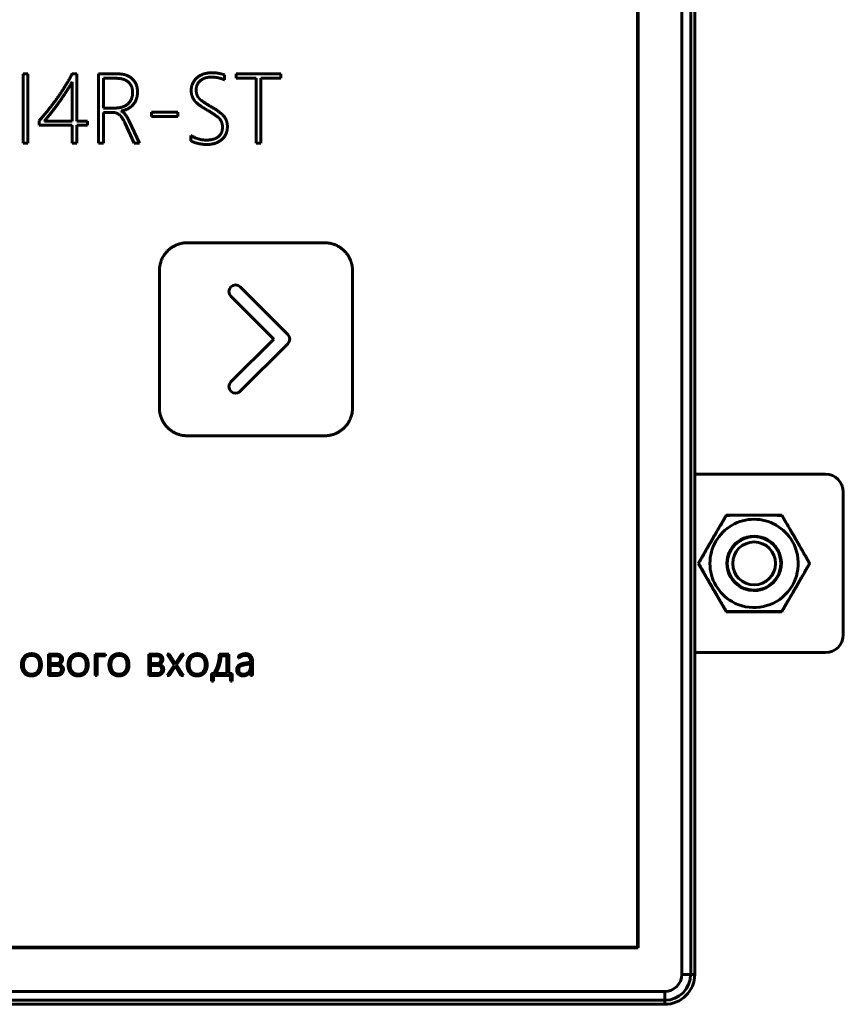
# Model space of a CAD drawing. Header units: millimetres. Extents: x -60 to 67, y -65 to 46.
# Tile 8 of 9: x 20 to 67, y -65 to -10. Entities that reach past the tile are written whole.
import ezdxf

# ---------------------------------------------------------------- set-up
doc = ezdxf.new("R2010")
doc.units = ezdxf.units.MM
doc.linetypes.add('K5LT32769', pattern=[0])
doc.linetypes.add('K5LT_BASIC', pattern=[0])

msp = doc.modelspace()

# ---------------------------------------------------------------- linework, layer by layer
at = {"color": 150, "linetype": 'K5LT32769', "lineweight": 60, "true_color": 0x0080ff}
for p, q in [((57.544, -63.144), (57.544, 43.926)), ((57.544, -63.144), (57.544, 43.926)), ((58.042, 43.926), (58.042, -63.144)), ((58.042, 43.926), (58.042, -63.144)), ((58.269, -63.144), (58.269, 43.926)), ((55.098, -61.65), (55.098, 42.432)), ((65.596, -35.097), (58.269, -35.097)), ((66.596, -36.097), (66.596, -44.097)), ((58.468, -40.097), (60.032, -37.388)), ((60.032, -37.388), (63.16, -37.388)), ((63.16, -37.388), (64.724, -40.097)), ((60.032, -42.806), (58.468, -40.097)), ((64.724, -40.097), (63.16, -42.806)), ((63.16, -42.806), (60.032, -42.806)), ((65.596, -45.097), (58.269, -45.097)), ((-48.984, -61.65), (55.098, -61.65)), ((57.544, -63.144), (58.042, -63.144)), ((57.544, -63.144), (58.042, -63.144)), ((58.042, -63.144), (58.269, -63.144)), ((58.042, -63.144), (58.269, -63.144)), ((-50.478, -64.097), (56.592, -64.097)), ((-50.478, -64.097), (56.592, -64.097)), ((56.592, -64.594), (-50.478, -64.594)), ((56.592, -64.594), (-50.478, -64.594)), ((56.592, -64.097), (56.592, -64.594)), ((56.592, -64.097), (56.592, -64.594)), ((56.592, -64.821), (56.592, -64.594)), ((56.592, -64.821), (56.592, -64.594)), ((-50.478, -64.821), (56.592, -64.821))]:
    msp.add_line(p, q, dxfattribs=at)
at = {"color": 150, "linetype": 'K5LT_BASIC', "lineweight": 60, "true_color": 0x0080ff}
for p, q in [((55.057, -61.609), (55.057, 42.391)), ((20.893, -12.65), (20.624, -12.65)), ((20.624, -12.65), (20.624, -16.541)), ((20.893, -16.541), (20.893, -12.65)), ((23.636, -12.65), (23.37, -12.65)), ((23.636, -15.298), (23.636, -12.65)), ((25.937, -12.65), (24.857, -12.65)), ((24.857, -12.65), (24.857, -16.541)), ((32.567, -12.65), (32.567, -12.897)), ((35.079, -12.65), (32.567, -12.65)), ((35.079, -12.897), (35.079, -12.65)), ((23.386, -15.298), (23.386, -13.095)), ((25.126, -12.897), (25.126, -14.563)), ((25.853, -12.897), (25.126, -12.897)), ((31.918, -12.984), (31.918, -12.702)), ((32.567, -12.897), (33.69, -12.897)), ((33.69, -12.897), (33.69, -16.541)), ((33.956, -16.541), (33.956, -12.897)), ((33.956, -12.897), (35.079, -12.897)), ((25.126, -14.563), (25.796, -14.563)), ((25.126, -14.807), (25.609, -14.807)), ((25.126, -16.541), (25.126, -14.807)), ((26.124, -14.739), (26.124, -14.728)), ((29.305, -14.791), (27.821, -14.791)), ((27.821, -14.791), (27.821, -15.035)), ((29.305, -15.035), (29.305, -14.791)), ((21.531, -15.279), (21.531, -15.523)), ((21.818, -15.298), (23.386, -15.298)), ((24.244, -15.298), (23.636, -15.298)), ((24.244, -15.523), (24.244, -15.298)), ((26.331, -15.401), (26.849, -16.541)), ((27.153, -16.541), (26.575, -15.301)), ((27.821, -15.035), (29.305, -15.035)), ((21.531, -15.523), (23.386, -15.523)), ((23.386, -15.523), (23.386, -16.541)), ((23.636, -16.541), (23.636, -15.523)), ((23.636, -15.523), (24.244, -15.523)), ((20.624, -16.541), (20.893, -16.541)), ((23.386, -16.541), (23.636, -16.541)), ((24.857, -16.541), (25.126, -16.541)), ((26.849, -16.541), (27.153, -16.541)), ((30.027, -16.096), (30.027, -16.402)), ((33.69, -16.541), (33.956, -16.541)), ((37.533, -22.119), (29.821, -22.119)), ((28.269, -23.675), (28.269, -31.383)), ((39.089, -31.383), (39.089, -23.675)), ((35.459, -27.256), (32.795, -24.589)), ((32.273, -25.114), (34.676, -27.517)), ((34.676, -27.517), (32.273, -29.919)), ((32.795, -30.445), (35.459, -27.778)), ((29.821, -32.939), (37.533, -32.939)), ((58.487, -40.097), (58.468, -40.097)), ((22.497, -45.187), (22.046, -45.187)), ((22.046, -45.187), (22.046, -46.378)), ((25.247, -45.187), (24.665, -45.187)), ((24.665, -45.187), (24.665, -46.378)), ((25.247, -45.285), (25.247, -45.187)), ((28.117, -45.187), (27.665, -45.187)), ((27.665, -45.187), (27.665, -46.378)), ((28.836, -45.187), (28.71, -45.187)), ((28.71, -45.187), (29.101, -45.796)), ((29.101, -45.614), (28.836, -45.187)), ((29.224, -45.794), (29.629, -45.187)), ((29.503, -45.187), (29.226, -45.618)), ((29.629, -45.187), (29.503, -45.187)), ((32.155, -45.187), (31.626, -45.187)), ((32.155, -46.28), (32.155, -45.187)), ((22.483, -45.285), (22.151, -45.285)), ((22.151, -45.285), (22.151, -45.716)), ((22.151, -45.716), (22.454, -45.716)), ((22.151, -45.814), (22.151, -46.28)), ((22.47, -45.814), (22.151, -45.814)), ((24.771, -45.285), (25.247, -45.285)), ((24.771, -46.378), (24.771, -45.285)), ((28.103, -45.285), (27.771, -45.285)), ((27.771, -45.285), (27.771, -45.716)), ((27.771, -45.716), (28.074, -45.716)), ((27.771, -45.814), (27.771, -46.28)), ((28.09, -45.814), (27.771, -45.814)), ((29.101, -45.796), (28.704, -46.378)), ((29.167, -45.716), (29.163, -45.716)), ((29.226, -45.618), (29.167, -45.716)), ((29.612, -46.378), (29.224, -45.794)), ((32.05, -45.285), (31.724, -45.285)), ((32.05, -46.28), (32.05, -45.285)), ((32.708, -45.285), (32.708, -45.414)), ((33.378, -45.639), (33.012, -45.694)), ((33.378, -45.737), (33.051, -45.785)), ((33.378, -45.853), (33.378, -45.737)), ((33.484, -46.378), (33.484, -45.603)), ((22.046, -46.378), (22.531, -46.378)), ((22.151, -46.28), (22.508, -46.28)), ((24.665, -46.378), (24.771, -46.378)), ((27.665, -46.378), (28.15, -46.378)), ((27.771, -46.28), (28.128, -46.28)), ((28.704, -46.378), (28.834, -46.378)), ((28.834, -46.378), (29.096, -45.973)), ((29.116, -45.942), (29.158, -45.875)), ((29.158, -45.875), (29.163, -45.875)), ((29.163, -45.875), (29.476, -46.378)), ((29.476, -46.378), (29.612, -46.378)), ((31.195, -46.28), (31.195, -46.692)), ((31.301, -46.28), (31.195, -46.28)), ((31.293, -46.692), (31.293, -46.378)), ((31.293, -46.378), (32.243, -46.378)), ((31.42, -46.28), (32.05, -46.28)), ((32.341, -46.28), (32.155, -46.28)), ((32.243, -46.378), (32.243, -46.692)), ((32.341, -46.692), (32.341, -46.28)), ((33.373, -46.139), (33.378, -46.139)), ((33.378, -46.139), (33.378, -46.378)), ((33.378, -46.378), (33.484, -46.378)), ((31.195, -46.692), (31.293, -46.692)), ((32.243, -46.692), (32.341, -46.692)), ((-48.943, -61.609), (55.057, -61.609))]:
    msp.add_line(p, q, dxfattribs=at)
at = {"color": 150, "linetype": 'K5LT32769', "lineweight": 60, "true_color": 0x0080ff}
for radius in [1.5, 1.2]:
    msp.add_circle((61.596, -40.097), radius, dxfattribs=at)
for centre, radius, start, end in [((65.596, -36.097), 1, 0, 90), ((61.596, -40.097), 2.475, 120, 240), ((61.596, -40.097), 2.475, 120, 240), ((61.596, -40.097), 2.475, 60, 120), ((61.596, -40.097), 2.475, 60, 120), ((61.596, -40.097), 2.475, 30, 60), ((61.596, -40.097), 2.475, 30, 60), ((61.596, -40.097), 1.529, 60, 120), ((61.596, -40.097), 1.529, 120, 240), ((61.596, -40.097), 2.475, 240, 30), ((61.596, -40.097), 2.475, 240, 30), ((61.596, -40.097), 1.529, 30, 60), ((61.596, -40.097), 1.529, 240, 30), ((65.596, -44.097), 1, 270, 0), ((56.592, -63.144), 0.952, 270, 0), ((56.592, -63.144), 1.449, 270, 0), ((56.592, -63.144), 0.952, 270, 0), ((56.592, -63.144), 1.449, 270, 0), ((56.592, -63.144), 1.677, 270, 0)]:
    msp.add_arc(centre, radius, start, end, dxfattribs=at)
at = {"color": 150, "linetype": 'K5LT_BASIC', "lineweight": 60, "true_color": 0x0080ff}
for points, degree in [([(23.37, -12.65), (23.232, -12.935), (23.025, -13.271)], 2), ([(26.747, -12.928), (26.453, -12.65), (25.937, -12.65)], 2), ([(31.224, -12.585), (30.689, -12.585), (30.369, -12.873)], 2), ([(31.918, -12.702), (31.571, -12.585), (31.224, -12.585)], 2), ([(23.386, -13.095), (23.188, -13.437), (22.975, -13.757)], 2), ([(26.529, -13.107), (26.293, -12.897), (25.853, -12.897)], 2), ([(26.765, -13.689), (26.765, -13.317), (26.529, -13.107)], 2), ([(27.041, -13.662), (27.041, -13.206), (26.747, -12.928)], 2), ([(30.369, -12.873), (30.049, -13.16), (30.049, -13.572)], 2), ([(30.328, -13.54), (30.328, -13.231), (30.56, -13.03)], 2), ([(30.56, -13.03), (30.792, -12.829), (31.188, -12.829)], 2), ([(31.188, -12.829), (31.576, -12.829), (31.918, -12.984)], 2), ([(22.975, -13.757), (22.762, -14.077), (22.555, -14.361)], 2), ([(23.025, -13.271), (22.819, -13.608), (22.574, -13.955)], 2), ([(26.503, -14.329), (26.765, -14.096), (26.765, -13.689)], 2), ([(26.8, -14.365), (27.041, -14.083), (27.041, -13.662)], 2), ([(30.049, -13.572), (30.049, -13.876), (30.206, -14.108)], 2), ([(30.487, -14.015), (30.328, -13.838), (30.328, -13.54)], 2), ([(22.574, -13.955), (22.328, -14.302), (22.06, -14.643)], 2), ([(25.796, -14.563), (26.241, -14.563), (26.503, -14.329)], 2), ([(30.206, -14.108), (30.363, -14.34), (30.955, -14.685)], 2), ([(31.172, -14.495), (30.646, -14.191), (30.487, -14.015)], 2), ([(22.06, -14.643), (21.791, -14.983), (21.531, -15.279)], 2), ([(22.157, -14.883), (21.967, -15.122), (21.818, -15.298)], 2), ([(22.555, -14.361), (22.347, -14.644), (22.157, -14.883)], 2), ([(25.609, -14.807), (25.85, -14.807), (26.011, -14.928)], 2), ([(26.124, -14.728), (26.559, -14.647), (26.8, -14.365)], 2), ([(26.575, -15.301), (26.355, -14.831), (26.124, -14.739)], 2), ([(30.955, -14.685), (31.484, -14.991), (31.643, -15.169)], 2), ([(31.898, -15.044), (31.717, -14.804), (31.172, -14.495)], 2), ([(26.011, -14.928), (26.171, -15.048), (26.331, -15.401)], 2), ([(31.643, -15.169), (31.801, -15.347), (31.801, -15.645)], 2), ([(32.078, -15.596), (32.078, -15.284), (31.898, -15.044)], 2), ([(31.801, -15.645), (31.801, -15.984), (31.565, -16.173)], 2), ([(31.767, -16.326), (32.078, -16.044), (32.078, -15.596)], 2), ([(30.874, -16.361), (30.445, -16.361), (30.027, -16.096)], 2), ([(30.027, -16.402), (30.165, -16.484), (30.427, -16.546)], 2), ([(30.427, -16.546), (30.689, -16.608), (30.89, -16.608)], 2), ([(31.565, -16.173), (31.329, -16.361), (30.874, -16.361)], 2), ([(30.89, -16.608), (31.457, -16.608), (31.767, -16.326)], 2), ([(32.273, -24.589), (32.129, -24.733), (32.129, -24.97), (32.273, -25.114)], 3), ([(32.795, -24.589), (32.651, -24.444), (32.418, -24.444), (32.273, -24.589)], 3), ([(35.459, -27.778), (35.604, -27.633), (35.604, -27.4), (35.459, -27.256)], 3), ([(32.273, -29.919), (32.129, -30.064), (32.129, -30.3), (32.273, -30.445)], 3), ([(32.273, -30.445), (32.418, -30.59), (32.651, -30.59), (32.795, -30.445)], 3), ([(21.108, -45.158), (20.849, -45.158), (20.691, -45.325)], 2), ([(21.103, -45.256), (20.893, -45.256), (20.768, -45.398)], 2), ([(21.43, -45.392), (21.315, -45.256), (21.103, -45.256)], 2), ([(21.509, -45.324), (21.362, -45.158), (21.108, -45.158)], 2), ([(22.651, -45.209), (22.586, -45.187), (22.497, -45.187)], 2), ([(22.757, -45.27), (22.715, -45.231), (22.651, -45.209)], 2), ([(22.819, -45.36), (22.799, -45.308), (22.757, -45.27)], 2), ([(23.727, -45.158), (23.468, -45.158), (23.31, -45.325)], 2), ([(23.723, -45.256), (23.512, -45.256), (23.388, -45.398)], 2), ([(24.049, -45.392), (23.934, -45.256), (23.723, -45.256)], 2), ([(24.129, -45.324), (23.981, -45.158), (23.727, -45.158)], 2), ([(26.013, -45.158), (25.754, -45.158), (25.596, -45.325)], 2), ([(26.009, -45.256), (25.798, -45.256), (25.674, -45.398)], 2), ([(26.335, -45.392), (26.22, -45.256), (26.009, -45.256)], 2), ([(26.415, -45.324), (26.267, -45.158), (26.013, -45.158)], 2), ([(28.271, -45.209), (28.206, -45.187), (28.117, -45.187)], 2), ([(28.377, -45.27), (28.335, -45.231), (28.271, -45.209)], 2), ([(28.439, -45.36), (28.419, -45.308), (28.377, -45.27)], 2), ([(30.395, -45.158), (30.136, -45.158), (29.977, -45.325)], 2), ([(30.39, -45.256), (30.18, -45.256), (30.055, -45.398)], 2), ([(30.717, -45.392), (30.601, -45.256), (30.39, -45.256)], 2), ([(30.796, -45.324), (30.649, -45.158), (30.395, -45.158)], 2), ([(31.626, -45.187), (31.623, -45.332), (31.601, -45.479)], 2), ([(32.887, -45.195), (32.774, -45.232), (32.708, -45.285)], 2), ([(32.708, -45.414), (32.894, -45.256), (33.09, -45.256)], 2), ([(33.1, -45.158), (33, -45.158), (32.887, -45.195)], 2), ([(33.09, -45.256), (33.378, -45.256), (33.378, -45.639)], 2), ([(33.383, -45.272), (33.283, -45.158), (33.1, -45.158)], 2), ([(33.484, -45.603), (33.484, -45.386), (33.383, -45.272)], 2), ([(20.691, -45.325), (20.532, -45.493), (20.532, -45.789)], 2), ([(20.532, -45.789), (20.532, -46.064), (20.684, -46.235)], 2), ([(20.768, -45.398), (20.643, -45.539), (20.643, -45.792)], 2), ([(20.643, -45.792), (20.643, -46.025), (20.765, -46.167)], 2), ([(21.429, -46.169), (21.546, -46.03), (21.546, -45.782)], 2), ([(21.546, -45.782), (21.546, -45.528), (21.43, -45.392)], 2), ([(21.506, -46.235), (21.657, -46.063), (21.657, -45.785)], 2), ([(21.657, -45.785), (21.657, -45.49), (21.509, -45.324)], 2), ([(22.454, -45.716), (22.533, -45.716), (22.586, -45.697)], 2), ([(22.615, -45.833), (22.556, -45.814), (22.47, -45.814)], 2), ([(22.599, -45.302), (22.553, -45.285), (22.483, -45.285)], 2), ([(22.586, -45.697), (22.639, -45.678), (22.67, -45.646)], 2), ([(22.675, -45.346), (22.646, -45.319), (22.599, -45.302)], 2), ([(22.617, -45.759), (22.669, -45.749), (22.71, -45.723)], 2), ([(22.734, -45.79), (22.684, -45.766), (22.617, -45.759)], 2), ([(22.67, -45.646), (22.702, -45.614), (22.715, -45.573)], 2), ([(22.716, -45.412), (22.704, -45.374), (22.675, -45.346)], 2), ([(22.71, -45.723), (22.751, -45.698), (22.78, -45.66)], 2), ([(22.715, -45.573), (22.728, -45.532), (22.728, -45.489)], 2), ([(22.728, -45.489), (22.728, -45.449), (22.716, -45.412)], 2), ([(22.818, -45.85), (22.785, -45.814), (22.734, -45.79)], 2), ([(22.78, -45.66), (22.808, -45.622), (22.824, -45.575)], 2), ([(22.839, -45.473), (22.839, -45.413), (22.819, -45.36)], 2), ([(22.824, -45.575), (22.839, -45.528), (22.839, -45.473)], 2), ([(23.31, -45.325), (23.152, -45.493), (23.152, -45.789)], 2), ([(23.152, -45.789), (23.152, -46.064), (23.303, -46.235)], 2), ([(23.388, -45.398), (23.263, -45.539), (23.263, -45.792)], 2), ([(23.263, -45.792), (23.263, -46.025), (23.385, -46.167)], 2), ([(24.165, -45.782), (24.165, -45.528), (24.049, -45.392)], 2), ([(24.049, -46.169), (24.165, -46.03), (24.165, -45.782)], 2), ([(24.126, -46.235), (24.276, -46.063), (24.276, -45.785)], 2), ([(24.276, -45.785), (24.276, -45.49), (24.129, -45.324)], 2), ([(25.596, -45.325), (25.438, -45.493), (25.438, -45.789)], 2), ([(25.438, -45.789), (25.438, -46.064), (25.589, -46.235)], 2), ([(25.674, -45.398), (25.549, -45.539), (25.549, -45.792)], 2), ([(25.549, -45.792), (25.549, -46.025), (25.671, -46.167)], 2), ([(26.451, -45.782), (26.451, -45.528), (26.335, -45.392)], 2), ([(26.335, -46.169), (26.451, -46.03), (26.451, -45.782)], 2), ([(26.412, -46.235), (26.562, -46.063), (26.562, -45.785)], 2), ([(26.562, -45.785), (26.562, -45.49), (26.415, -45.324)], 2), ([(28.074, -45.716), (28.153, -45.716), (28.206, -45.697)], 2), ([(28.235, -45.833), (28.176, -45.814), (28.09, -45.814)], 2), ([(28.219, -45.302), (28.172, -45.285), (28.103, -45.285)], 2), ([(28.206, -45.697), (28.258, -45.678), (28.29, -45.646)], 2), ([(28.295, -45.346), (28.265, -45.319), (28.219, -45.302)], 2), ([(28.237, -45.759), (28.288, -45.749), (28.33, -45.723)], 2), ([(28.354, -45.79), (28.303, -45.766), (28.237, -45.759)], 2), ([(28.29, -45.646), (28.321, -45.614), (28.335, -45.573)], 2), ([(28.336, -45.412), (28.324, -45.374), (28.295, -45.346)], 2), ([(28.33, -45.723), (28.371, -45.698), (28.399, -45.66)], 2), ([(28.335, -45.573), (28.348, -45.532), (28.348, -45.489)], 2), ([(28.348, -45.489), (28.348, -45.449), (28.336, -45.412)], 2), ([(28.438, -45.85), (28.405, -45.814), (28.354, -45.79)], 2), ([(28.399, -45.66), (28.428, -45.622), (28.443, -45.575)], 2), ([(28.459, -45.473), (28.459, -45.413), (28.439, -45.36)], 2), ([(28.443, -45.575), (28.459, -45.528), (28.459, -45.473)], 2), ([(29.163, -45.716), (29.152, -45.696), (29.101, -45.614)], 2), ([(29.977, -45.325), (29.819, -45.493), (29.819, -45.789)], 2), ([(29.819, -45.789), (29.819, -46.064), (29.971, -46.235)], 2), ([(30.055, -45.398), (29.93, -45.539), (29.93, -45.792)], 2), ([(29.93, -45.792), (29.93, -46.025), (30.052, -46.167)], 2), ([(30.716, -46.169), (30.832, -46.03), (30.832, -45.782)], 2), ([(30.832, -45.782), (30.832, -45.528), (30.717, -45.392)], 2), ([(30.793, -46.235), (30.944, -46.063), (30.944, -45.785)], 2), ([(30.944, -45.785), (30.944, -45.49), (30.796, -45.324)], 2), ([(31.538, -45.766), (31.498, -45.907), (31.438, -46.037)], 2), ([(31.601, -45.479), (31.579, -45.625), (31.538, -45.766)], 2), ([(31.633, -45.795), (31.595, -45.923), (31.542, -46.046)], 2), ([(31.693, -45.538), (31.671, -45.667), (31.633, -45.795)], 2), ([(31.724, -45.285), (31.715, -45.409), (31.693, -45.538)], 2), ([(33.012, -45.694), (32.6, -45.759), (32.6, -46.071)], 2), ([(33.051, -45.785), (32.864, -45.812), (32.789, -45.871)], 2), ([(20.684, -46.235), (20.835, -46.407), (21.095, -46.407)], 2), ([(20.765, -46.167), (20.887, -46.309), (21.099, -46.309)], 2), ([(21.095, -46.407), (21.356, -46.407), (21.506, -46.235)], 2), ([(21.099, -46.309), (21.313, -46.309), (21.429, -46.169)], 2), ([(22.508, -46.28), (22.575, -46.28), (22.625, -46.263)], 2), ([(22.531, -46.378), (22.609, -46.378), (22.674, -46.353)], 2), ([(22.709, -45.883), (22.674, -45.851), (22.615, -45.833)], 2), ([(22.625, -46.263), (22.675, -46.246), (22.708, -46.215)], 2), ([(22.674, -46.353), (22.74, -46.328), (22.787, -46.282)], 2), ([(22.708, -46.215), (22.742, -46.184), (22.759, -46.142)], 2), ([(22.76, -45.956), (22.745, -45.914), (22.709, -45.883)], 2), ([(22.759, -46.142), (22.776, -46.099), (22.776, -46.046)], 2), ([(22.776, -46.046), (22.776, -45.999), (22.76, -45.956)], 2), ([(22.787, -46.282), (22.835, -46.237), (22.861, -46.175)], 2), ([(22.87, -45.935), (22.852, -45.887), (22.818, -45.85)], 2), ([(22.861, -46.175), (22.887, -46.113), (22.887, -46.037)], 2), ([(22.887, -46.037), (22.887, -45.982), (22.87, -45.935)], 2), ([(23.303, -46.235), (23.454, -46.407), (23.714, -46.407)], 2), ([(23.385, -46.167), (23.507, -46.309), (23.718, -46.309)], 2), ([(23.714, -46.407), (23.976, -46.407), (24.126, -46.235)], 2), ([(23.718, -46.309), (23.933, -46.309), (24.049, -46.169)], 2), ([(25.589, -46.235), (25.74, -46.407), (26, -46.407)], 2), ([(25.671, -46.167), (25.793, -46.309), (26.004, -46.309)], 2), ([(26, -46.407), (26.262, -46.407), (26.412, -46.235)], 2), ([(26.004, -46.309), (26.219, -46.309), (26.335, -46.169)], 2), ([(28.128, -46.28), (28.194, -46.28), (28.244, -46.263)], 2), ([(28.15, -46.378), (28.228, -46.378), (28.294, -46.353)], 2), ([(28.329, -45.883), (28.293, -45.851), (28.235, -45.833)], 2), ([(28.244, -46.263), (28.294, -46.246), (28.328, -46.215)], 2), ([(28.294, -46.353), (28.359, -46.328), (28.407, -46.282)], 2), ([(28.328, -46.215), (28.362, -46.184), (28.379, -46.142)], 2), ([(28.38, -45.956), (28.364, -45.914), (28.329, -45.883)], 2), ([(28.379, -46.142), (28.396, -46.099), (28.396, -46.046)], 2), ([(28.396, -46.046), (28.396, -45.999), (28.38, -45.956)], 2), ([(28.407, -46.282), (28.455, -46.237), (28.481, -46.175)], 2), ([(28.489, -45.935), (28.472, -45.887), (28.438, -45.85)], 2), ([(28.481, -46.175), (28.507, -46.113), (28.507, -46.037)], 2), ([(28.507, -46.037), (28.507, -45.982), (28.489, -45.935)], 2), ([(29.096, -45.973), (29.108, -45.956), (29.116, -45.942)], 2), ([(29.971, -46.235), (30.122, -46.407), (30.382, -46.407)], 2), ([(30.052, -46.167), (30.174, -46.309), (30.385, -46.309)], 2), ([(30.382, -46.407), (30.643, -46.407), (30.793, -46.235)], 2), ([(30.385, -46.309), (30.6, -46.309), (30.716, -46.169)], 2), ([(31.438, -46.037), (31.378, -46.167), (31.301, -46.28)], 2), ([(31.542, -46.046), (31.489, -46.168), (31.42, -46.28)], 2), ([(32.6, -46.071), (32.6, -46.216), (32.699, -46.311)], 2), ([(32.699, -46.311), (32.797, -46.407), (32.967, -46.407)], 2), ([(32.789, -45.871), (32.714, -45.931), (32.714, -46.066)], 2), ([(32.714, -46.066), (32.714, -46.172), (32.784, -46.24)], 2), ([(32.784, -46.24), (32.854, -46.309), (32.979, -46.309)], 2), ([(32.967, -46.407), (33.099, -46.407), (33.208, -46.334)], 2), ([(32.979, -46.309), (33.151, -46.309), (33.264, -46.182)], 2), ([(33.208, -46.334), (33.316, -46.261), (33.373, -46.139)], 2), ([(33.264, -46.182), (33.378, -46.054), (33.378, -45.853)], 2)]:
    msp.add_open_spline(points, degree=degree, dxfattribs=at)
for points, knots in [([(29.821, -22.119), (29.789, -22.119), (29.724, -22.121), (29.628, -22.13), (29.535, -22.145), (29.467, -22.16), (29.425, -22.171), (29.401, -22.177), (29.361, -22.189), (29.312, -22.205), (29.259, -22.224), (29.214, -22.243), (29.157, -22.269), (29.06, -22.317), (28.93, -22.398), (28.829, -22.478), (28.775, -22.527), (28.756, -22.545), (28.723, -22.576), (28.672, -22.629), (28.625, -22.684), (28.579, -22.742), (28.552, -22.78), (28.531, -22.811), (28.522, -22.825), (28.493, -22.87), (28.452, -22.94), (28.412, -23.022), (28.383, -23.089), (28.362, -23.145), (28.335, -23.223), (28.318, -23.286), (28.306, -23.337), (28.302, -23.356), (28.297, -23.383), (28.288, -23.432), (28.274, -23.53), (28.269, -23.617), (28.269, -23.675)], [0, 0, 0, 0, 1.369995, 2.739991, 4.109986, 5.479982, 5.757845, 6.035708, 6.552794, 7.586965, 8.325533, 9.052789, 9.780045, 11.132444, 13.90797, 16.638263, 16.933399, 17.229654, 17.821045, 19.003827, 20.50876, 21.121576, 22.347208, 22.623368, 22.804855, 23.097515, 25.012959, 26.460736, 27.190012, 28.246885, 29.115266, 30.852029, 31.12242, 31.402918, 31.708944, 32.320996, 33.545101, 36, 36, 36, 36]), ([(39.089, -23.675), (39.089, -23.643), (39.087, -23.578), (39.078, -23.482), (39.063, -23.388), (39.048, -23.32), (39.037, -23.278), (39.031, -23.254), (39.019, -23.214), (39.003, -23.165), (38.983, -23.112), (38.965, -23.065), (38.939, -23.008), (38.89, -22.911), (38.81, -22.781), (38.696, -22.638), (38.606, -22.548), (38.507, -22.461), (38.448, -22.416), (38.39, -22.377), (38.386, -22.375), (38.378, -22.369), (38.361, -22.358), (38.323, -22.335), (38.258, -22.298), (38.187, -22.263), (38.116, -22.232), (38.06, -22.211), (37.983, -22.185), (37.921, -22.168), (37.814, -22.143), (37.697, -22.125), (37.582, -22.119), (37.533, -22.119)], [0, 0, 0, 0, 1.181345, 2.362689, 3.544034, 4.725378, 4.965167, 5.204956, 5.649334, 6.53809, 7.183329, 7.818623, 8.453918, 9.60608, 11.994094, 14.341974, 16.689854, 16.944662, 19.496912, 19.549111, 19.653508, 19.683434, 19.93519, 20.425667, 21.406621, 22.834752, 23.468503, 24.370674, 25.106331, 26.577646, 26.811265, 29.223007, 31, 31, 31, 31]), ([(28.269, -31.383), (28.269, -31.416), (28.271, -31.481), (28.28, -31.578), (28.295, -31.672), (28.31, -31.74), (28.321, -31.783), (28.327, -31.806), (28.339, -31.846), (28.355, -31.896), (28.375, -31.949), (28.394, -31.995), (28.42, -32.053), (28.468, -32.15), (28.549, -32.28), (28.663, -32.423), (28.754, -32.514), (28.853, -32.601), (28.911, -32.645), (28.969, -32.683), (28.973, -32.686), (28.981, -32.691), (28.998, -32.702), (29.036, -32.725), (29.101, -32.762), (29.172, -32.797), (29.243, -32.828), (29.298, -32.849), (29.356, -32.868), (29.412, -32.885), (29.507, -32.909), (29.614, -32.927), (29.731, -32.937), (29.791, -32.939), (29.821, -32.939)], [0, 0, 0, 0, 1.225006, 2.450011, 3.675017, 4.900023, 5.148495, 5.396967, 5.859202, 6.783671, 7.444558, 8.095402, 8.746246, 9.954383, 12.429363, 14.865157, 17.300951, 17.563835, 20.177334, 20.227909, 20.329058, 20.372995, 20.632132, 21.137505, 22.148252, 23.625296, 24.286227, 25.204844, 25.946098, 26.687352, 27.508654, 29.749006, 30.874503, 32, 32, 32, 32]), ([(37.533, -32.939), (37.566, -32.939), (37.631, -32.937), (37.727, -32.928), (37.82, -32.913), (37.888, -32.899), (37.931, -32.888), (37.954, -32.881), (37.994, -32.87), (38.043, -32.853), (38.097, -32.834), (38.143, -32.815), (38.201, -32.789), (38.297, -32.74), (38.427, -32.66), (38.57, -32.547), (38.66, -32.456), (38.747, -32.357), (38.792, -32.298), (38.831, -32.24), (38.834, -32.236), (38.839, -32.228), (38.85, -32.211), (38.873, -32.173), (38.911, -32.108), (38.945, -32.037), (38.976, -31.966), (38.997, -31.911), (39.023, -31.833), (39.041, -31.771), (39.065, -31.664), (39.084, -31.547), (39.089, -31.432), (39.089, -31.383)], [0, 0, 0, 0, 1.18125, 2.3625, 3.54375, 4.725, 4.964775, 5.204551, 5.648846, 6.537438, 7.182889, 7.818388, 8.453888, 9.605522, 11.993318, 14.340926, 16.688533, 16.943347, 19.495712, 19.547604, 19.651387, 19.682552, 19.934319, 20.424818, 21.405816, 22.83369, 23.467152, 24.37013, 25.106873, 26.580358, 26.813971, 29.22258, 31, 31, 31, 31])]:
    msp.add_open_spline(points, degree=3, knots=knots, dxfattribs=at)
at = {"color": 150, "linetype": 'K5LT32769', "lineweight": 60, "true_color": 0x0080ff}
for points, knots in [([(60.041, -37.404), (60.02, -37.44), (59.984, -37.502), (59.932, -37.591), (59.869, -37.698), (59.805, -37.805), (59.742, -37.913), (59.688, -38.005), (59.628, -38.108), (59.562, -38.221), (59.495, -38.336), (59.437, -38.436), (59.388, -38.52), (59.333, -38.614), (59.279, -38.708), (59.225, -38.801), (59.185, -38.871), (59.144, -38.941), (59.105, -39.01), (59.066, -39.078), (59.028, -39.145), (58.99, -39.212), (58.885, -39.394), (58.775, -39.588), (58.659, -39.792), (58.602, -39.894), (58.544, -39.995), (58.506, -40.063), (58.487, -40.097)], [0, 0, 0, 0, 0.04046, 0.070805, 0.10115, 0.161841, 0.192186, 0.222531, 0.264723, 0.306916, 0.349108, 0.3913, 0.417041, 0.442782, 0.494265, 0.520006, 0.545747, 0.571488, 0.597229, 0.621764, 0.646299, 0.670834, 0.695369, 0.847684, 0.885763, 0.923842, 0.961921, 1, 1, 1, 1]), ([(63.151, -37.404), (63.13, -37.404), (63.089, -37.404), (63.017, -37.403), (62.934, -37.402), (62.81, -37.401), (62.685, -37.4), (62.56, -37.399), (62.454, -37.399), (62.334, -37.398), (62.203, -37.397), (62.092, -37.397), (62.004, -37.396), (61.933, -37.396), (61.857, -37.396), (61.776, -37.396), (61.695, -37.396), (61.614, -37.396), (61.533, -37.396), (61.452, -37.396), (61.371, -37.396), (61.291, -37.396), (61.213, -37.396), (61.136, -37.397), (61.059, -37.397), (60.968, -37.397), (60.864, -37.398), (60.705, -37.399), (60.548, -37.4), (60.391, -37.401), (60.275, -37.402), (60.158, -37.403), (60.08, -37.404), (60.041, -37.404)], [0, 0, 0, 0, 0.02023, 0.04046, 0.070805, 0.10115, 0.161841, 0.192186, 0.222531, 0.264723, 0.306916, 0.349108, 0.370204, 0.3913, 0.417041, 0.442782, 0.468524, 0.494265, 0.520006, 0.545747, 0.571488, 0.597229, 0.621764, 0.646299, 0.670834, 0.695369, 0.733448, 0.771527, 0.847684, 0.885763, 0.923842, 0.961921, 1, 1, 1, 1]), ([(63.935, -38.746), (63.922, -38.724), (63.896, -38.678), (63.856, -38.61), (63.817, -38.542), (63.778, -38.474), (63.738, -38.406), (63.699, -38.339), (63.659, -38.271), (63.554, -38.091), (63.443, -37.901), (63.326, -37.701), (63.267, -37.602), (63.209, -37.503), (63.17, -37.437), (63.151, -37.404)], [0, 0, 0, 0, 0.05, 0.1, 0.15, 0.2, 0.25, 0.3, 0.35, 0.4, 0.7, 0.775, 0.85, 0.925, 1, 1, 1, 1]), ([(64.705, -40.097), (64.702, -40.092), (64.696, -40.08), (64.683, -40.058), (64.66, -40.017), (64.628, -39.96), (64.588, -39.89), (64.536, -39.798), (64.47, -39.682), (64.398, -39.554), (64.341, -39.455), (64.301, -39.384), (64.27, -39.331), (64.24, -39.278), (64.199, -39.206), (64.153, -39.125), (64.1, -39.033), (64.036, -38.921), (63.981, -38.825), (63.942, -38.758), (63.935, -38.746)], [0, 0, 0, 0, 0.011835, 0.024894, 0.051012, 0.103248, 0.155178, 0.207107, 0.310661, 0.414215, 0.492615, 0.531816, 0.571016, 0.610217, 0.649417, 0.727818, 0.789651, 0.851485, 0.975153, 1, 1, 1, 1]), ([(58.487, -40.097), (58.507, -40.132), (58.541, -40.193), (58.59, -40.28), (58.65, -40.384), (58.724, -40.516), (58.806, -40.66), (58.882, -40.792), (58.949, -40.911), (59.006, -41.011), (59.052, -41.09), (59.088, -41.154), (59.126, -41.22), (59.18, -41.314), (59.234, -41.408), (59.288, -41.501), (59.329, -41.572), (59.369, -41.642), (59.409, -41.711), (59.449, -41.778), (59.488, -41.845), (59.526, -41.912), (59.572, -41.99), (59.625, -42.08), (59.705, -42.217), (59.784, -42.352), (59.864, -42.488), (59.923, -42.588), (59.982, -42.689), (60.022, -42.756), (60.041, -42.79)], [0, 0, 0, 0, 0.039173, 0.068553, 0.097932, 0.156691, 0.215451, 0.259359, 0.303267, 0.347175, 0.369129, 0.391083, 0.416828, 0.442573, 0.494063, 0.519807, 0.545552, 0.571297, 0.597042, 0.621627, 0.646212, 0.670798, 0.695383, 0.73346, 0.771537, 0.847691, 0.885769, 0.923846, 0.961923, 1, 1, 1, 1]), ([(63.151, -42.79), (63.172, -42.754), (63.208, -42.692), (63.261, -42.603), (63.323, -42.496), (63.387, -42.388), (63.45, -42.28), (63.504, -42.188), (63.564, -42.086), (63.63, -41.972), (63.697, -41.858), (63.755, -41.758), (63.804, -41.673), (63.859, -41.58), (63.913, -41.486), (63.967, -41.393), (64.007, -41.322), (64.048, -41.252), (64.087, -41.183), (64.126, -41.115), (64.164, -41.049), (64.203, -40.982), (64.307, -40.8), (64.417, -40.606), (64.533, -40.401), (64.59, -40.3), (64.648, -40.198), (64.686, -40.131), (64.705, -40.097)], [0, 0, 0, 0, 0.04046, 0.070805, 0.10115, 0.161841, 0.192186, 0.222531, 0.264723, 0.306916, 0.349108, 0.3913, 0.417041, 0.442782, 0.494265, 0.520006, 0.545747, 0.571488, 0.597229, 0.621764, 0.646299, 0.670834, 0.695369, 0.847684, 0.885763, 0.923842, 0.961921, 1, 1, 1, 1]), ([(60.041, -42.79), (60.093, -42.79), (60.195, -42.791), (60.348, -42.792), (60.502, -42.793), (60.656, -42.794), (60.811, -42.795), (61.016, -42.796), (61.198, -42.797), (61.355, -42.798), (61.436, -42.798), (61.516, -42.798), (61.597, -42.798), (61.677, -42.798), (61.758, -42.798), (61.839, -42.798), (61.919, -42.797), (61.998, -42.797), (62.078, -42.797), (62.157, -42.796), (62.235, -42.796), (62.31, -42.796), (62.384, -42.795), (62.458, -42.795), (62.559, -42.794), (62.687, -42.793), (62.842, -42.792), (62.971, -42.791), (63.073, -42.79), (63.125, -42.79), (63.151, -42.79)], [0, 0, 0, 0, 0.05, 0.1, 0.15, 0.2, 0.249496, 0.298991, 0.397982, 0.423555, 0.449128, 0.4747, 0.500273, 0.525845, 0.551418, 0.576991, 0.602563, 0.627879, 0.653195, 0.678511, 0.703827, 0.727554, 0.751282, 0.775009, 0.798737, 0.849053, 0.899368, 0.949684, 0.974842, 1, 1, 1, 1])]:
    msp.add_open_spline(points, degree=3, knots=knots, dxfattribs=at)

doc.saveas('drawing.dxf')
